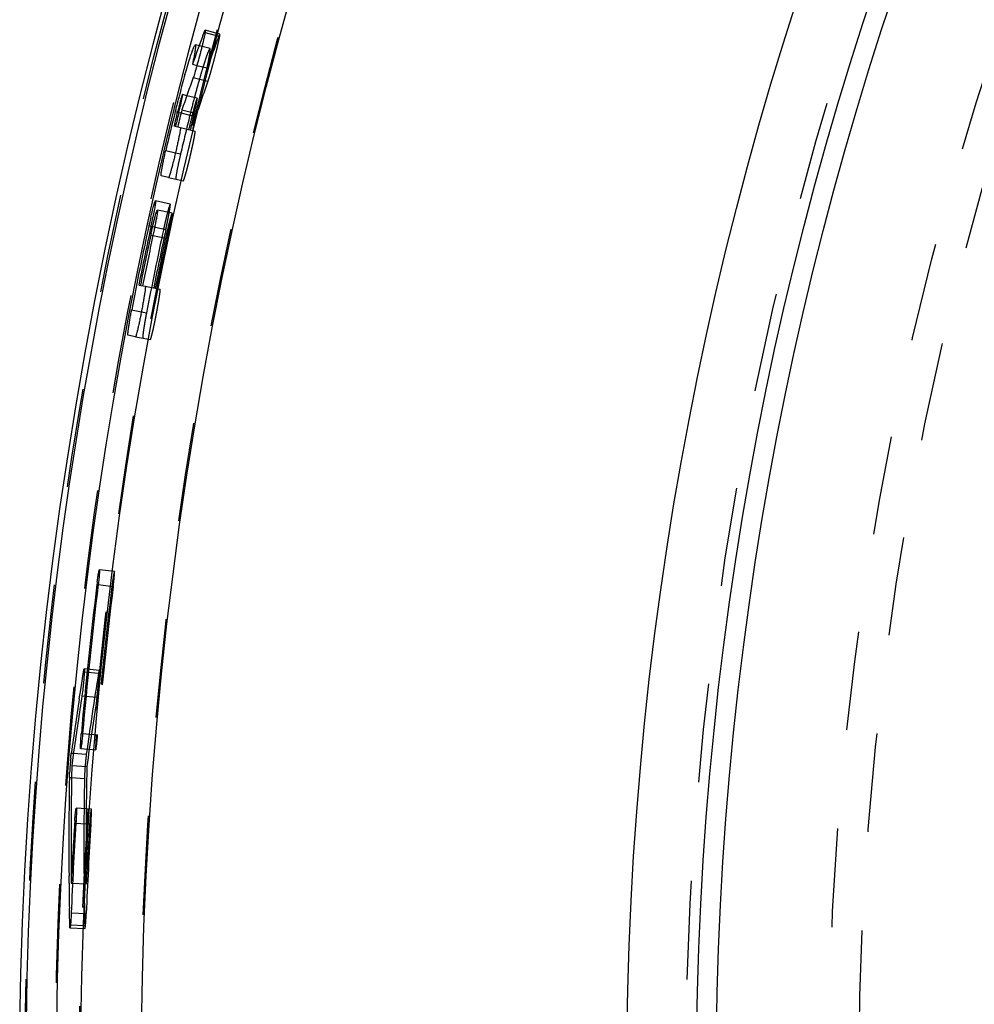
# Model space of a CAD drawing. Header units: millimetres. Extents: x 109 to 391, y 110 to 390.
# Tile 2 of 6: x 116 to 147, y 253 to 285. Entities that reach past the tile are written whole.
import ezdxf

# ---------------------------------------------------------------- set-up
doc = ezdxf.new("R2010")
doc.units = ezdxf.units.MM
doc.header["$LTSCALE"] = 32.592593
doc.linetypes.add('HIDDEN', pattern=[0.2, 0.1, -0.1])
doc.layers.add('KONST.EL_MIT_GEO', color=7, linetype='CONTINUOUS')

msp = doc.modelspace()

# ---------------------------------------------------------------- linework, layer by layer
at = {"layer": 'KONST.EL_MIT_GEO', "color": 7, "linetype": 'Continuous'}
for p, q in [((122.018, 284.428), (122.061, 284.544)), ((122.061, 284.544), (122.091, 284.536)), ((121.676, 283.493), (121.825, 283.454)), ((121.49, 282.454), (121.348, 282.49)), ((121.106, 281.931), (121.178, 281.913)), ((121.229, 281.901), (121.301, 281.883)), ((121.067, 281.457), (121.277, 281.406)), ((120.798, 280.649), (121.116, 280.574)), ((120.889, 279.758), (120.642, 279.815)), ((120.238, 278.166), (120.311, 278.151)), ((120.303, 277.863), (120.375, 277.848)), ((119.908, 276.213), (120.12, 276.171)), ((119.672, 275.395), (119.993, 275.333)), ((119.798, 274.508), (119.55, 274.555)), ((118.527, 266.342), (118.57, 266.336)), ((117.992, 262.87), (118.086, 263.465)), ((118.086, 263.465), (118.112, 263.463)), ((117.946, 262.573), (117.992, 262.87)), ((118.013, 261.43), (118.056, 261.426)), ((117.683, 260.784), (117.755, 260.778)), ((117.77, 260.889), (117.7, 260.379)), ((117.7, 260.379), (117.692, 259.979)), ((117.62, 259.981), (117.692, 259.975)), ((117.692, 259.979), (117.692, 259.948)), ((117.677, 258.654), (117.676, 258.475)), ((117.792, 258.475), (117.835, 258.472)), ((117.609, 256.499), (117.607, 256.739)), ((117.681, 256.5), (117.724, 256.498)), ((117.622, 255.513), (117.62, 255.66)), ((117.629, 255.12), (117.622, 255.513)), ((117.629, 255.12), (117.655, 255.119))]:
    msp.add_line(p, q, dxfattribs=at)
at = {"layer": 'KONST.EL_MIT_GEO', "color": 8, "linetype": 'HIDDEN'}
for p, q in [((122.091, 284.536), (122.543, 284.415)), ((122.579, 284.486), (122.096, 284.616)), ((122.254, 284.004), (121.771, 284.131)), ((121.825, 283.454), (122.159, 283.367)), ((121.703, 283.052), (122.186, 282.928)), ((121.833, 282.368), (121.49, 282.454)), ((121.178, 281.913), (121.229, 281.901)), ((121.301, 281.883), (121.714, 281.781)), ((121.327, 281.99), (121.812, 281.87)), ((121.277, 281.406), (121.762, 281.289)), ((121.116, 280.574), (121.284, 280.535)), ((120.889, 279.758), (121.376, 279.647)), ((120.943, 278.879), (120.456, 278.987)), ((121.006, 278.577), (120.518, 278.684)), ((120.311, 278.151), (120.799, 278.045)), ((120.375, 277.848), (120.863, 277.744)), ((120.12, 276.171), (120.609, 276.073)), ((119.993, 275.333), (120.162, 275.3)), ((119.798, 274.508), (120.289, 274.417)), ((119.104, 266.766), (118.61, 266.829)), ((118.57, 266.336), (119.064, 266.275)), ((118.604, 263.511), (118.109, 263.562)), ((118.112, 263.463), (118.581, 263.415)), ((118.034, 262.675), (118.529, 262.627)), ((118.056, 261.426), (118.551, 261.383)), ((117.755, 260.778), (118.178, 260.744)), ((117.993, 260.936), (118.488, 260.895)), ((117.7, 260.379), (118.195, 260.34)), ((117.692, 259.975), (118.116, 259.943)), ((118.341, 258.933), (117.846, 258.966)), ((117.835, 258.472), (118.33, 258.44)), ((117.724, 256.498), (118.176, 256.476)), ((117.68, 255.514), (118.175, 255.493)), ((117.655, 255.119), (118.125, 255.101)), ((117.639, 255.024), (118.134, 255.005))]:
    msp.add_line(p, q, dxfattribs=at)
for radius in [134.83, 133.831, 133.039, 131.041, 113.05, 108.35, 107.35]:
    msp.add_circle((250.982, 250), radius, dxfattribs=at)
at = {"layer": 'KONST.EL_MIT_GEO', "color": 7, "linetype": 'Continuous'}
for radius in [132.998, 131, 115, 112.7, 112.05]:
    msp.add_circle((250.982, 250), radius, dxfattribs=at)
for centre, radius, start, end in [((250.982, 250), 135, 79.03526, 79.01908), ((250.982, 250), 134.789, 109.0416, 70.9584), ((250.982, 250), 133.79, 109.0511, 70.9489), ((246.713, 238.289), 132.958, 159.69523, 160.12427), ((151.766, 274.489), 31.549, 164.0648, 165.2633), ((246.843, 238.243), 132.921, 160.29923, 160.78467), ((155.97, 273.375), 35.898, 165.2495, 165.5083), ((157.14, 273.071), 37.107, 165.9585, 166.1871), ((157.372, 273.014), 37.345, 165.7337, 165.9589), ((156.901, 273.134), 36.86, 165.5081, 165.7341), ((132.247, 279.199), 11.396, 165.0699, 165.9836), ((107.253, 285.34), 14.393, 346.1753, 346.9184), ((129.924, 279.818), 8.992, 164.533, 165.0696), ((110.157, 284.665), 11.412, 346.917, 347.5642), ((250.982, 250), 133.743, 166.1874, 166.75203), ((250.982, 250), 133.669, 166.1874, 166.38854), ((250.982, 250), 133.617, 166.1874, 166.38854), ((133.018, 279.002), 12.193, 165.9638, 166.187), ((250.982, 250), 133.543, 166.14015, 166.38854), ((250.982, 250), 133.743, 167.84252, 169.05418), ((250.982, 250), 133.669, 167.84253, 168.69069), ((136.204, 274.727), 16.332, 167.6193, 167.8421), ((135.951, 274.783), 16.072, 166.754, 167.6227), ((99.994, 282.532), 20.784, 347.8301, 348.6836), ((250.982, 250), 133.617, 167.9637, 168.69069), ((250.982, 250), 133.543, 167.9637, 168.69069), ((136.247, 274.463), 16.303, 167.7403, 167.9633), ((250.982, 250), 133.459, 172.96664, 175.08702), ((250.982, 250), 133.416, 172.96665, 175.08702), ((128.63, 265.095), 10.179, 172.4592, 172.9666), ((249.854, 242.282), 133.46, 171.25519, 172.0313), ((249.848, 242.283), 133.381, 171.20608, 171.9813), ((127.348, 259.627), 9.735, 174.1585, 176.9817), ((251.021, 257.799), 133.418, 179.0633, 180.45523), ((251.072, 257.799), 133.397, 179.07709, 179.63251), ((250.967, 257.799), 133.292, 179.70946, 180.55852), ((250.982, 250), 133.416, 176.35924, 177.63145), ((250.982, 250), 133.459, 176.35923, 177.20832), ((127.95, 257.828), 10.179, 175.8518, 176.3592), ((250.883, 257.799), 133.281, 180.5586, 180.91963)]:
    msp.add_arc(centre, radius, start, end, dxfattribs=at)
at = {"layer": 'KONST.EL_MIT_GEO', "color": 8, "linetype": 'HIDDEN'}
for centre, radius, start, end in [((246.855, 238.237), 132.611, 159.62162, 160.10373), ((140.501, 277.715), 19.332, 162.8895, 164.0744), ((134.595, 279.533), 13.152, 162.2354, 162.8877), ((149.63, 275.088), 28.831, 164.0314, 165.0863), ((246.99, 238.189), 132.58, 160.27843, 160.76332), ((157.068, 273.091), 36.533, 165.2506, 166.1898), ((155.116, 273.603), 34.515, 165.0482, 165.2478), ((251.141, 249.957), 133.408, 166.18594, 166.74988), ((251.141, 249.957), 133.334, 166.18594, 166.38683), ((251.141, 249.957), 133.282, 166.18594, 166.38683), ((251.141, 249.957), 133.208, 166.13874, 166.38683), ((251.141, 249.957), 133.408, 167.83903, 169.0492), ((251.141, 249.957), 133.334, 167.83903, 168.68615), ((251.141, 249.957), 133.282, 167.96005, 168.68615), ((251.141, 249.957), 133.208, 167.96005, 168.68615), ((251.141, 249.957), 133.124, 172.95686, 175.07466), ((251.141, 249.957), 133.081, 172.95686, 175.07466), ((249.981, 242.235), 133.097, 170.84339, 172.00632), ((250.015, 242.23), 133.058, 171.18201, 172.1775), ((251.187, 257.766), 133.017, 178.89142, 180.55591), ((251.174, 257.766), 133.076, 179.06267, 180.55599), ((251.141, 249.957), 133.081, 176.34533, 177.61601), ((251.141, 249.957), 133.124, 176.34533, 177.1934), ((251.028, 257.765), 132.93, 180.55618, 181.14864)]:
    msp.add_arc(centre, radius, start, end, dxfattribs=at)
at = {"layer": 'KONST.EL_MIT_GEO', "color": 7, "linetype": 'Continuous'}
for points, knots in [([(122.096, 284.616), (122.098, 284.616), (122.099, 284.61), (122.099, 284.595), (122.095, 284.559), (122.085, 284.502), (122.07, 284.424), (122.049, 284.329), (122.023, 284.218), (121.993, 284.096), (121.949, 283.919), (121.891, 283.694), (121.822, 283.441), (121.76, 283.228), (121.721, 283.103), (121.703, 283.052)], [0, 0, 0, 0, 0.002641, 0.008424, 0.030761, 0.067344, 0.116995, 0.17792, 0.248569, 0.327257, 0.411795, 0.587923, 0.756903, 0.899276, 1, 1, 1, 1]), ([(122.061, 284.544), (122.065, 284.555), (122.072, 284.573), (122.082, 284.597), (122.089, 284.609), (122.094, 284.617), (122.096, 284.616)], [0, 0, 0, 0, 0.425684, 0.732812, 0.921426, 1, 1, 1, 1]), ([(121.559, 283.585), (121.584, 283.665), (121.619, 283.776), (121.667, 283.912), (121.696, 283.991), (121.72, 284.051), (121.741, 284.095), (121.754, 284.119), (121.767, 284.132), (121.771, 284.131)], [0, 0, 0, 0, 0.422857, 0.594036, 0.735838, 0.847101, 0.927666, 0.97777, 1, 1, 1, 1]), ([(121.771, 284.131), (121.776, 284.13), (121.78, 284.11), (121.779, 284.08), (121.774, 284.026), (121.764, 283.954), (121.749, 283.863), (121.72, 283.707), (121.694, 283.582), (121.676, 283.493)], [0, 0, 0, 0, 0.021826, 0.072473, 0.154606, 0.267445, 0.409686, 0.580127, 1, 1, 1, 1]), ([(121.429, 283.151), (121.441, 283.19), (121.483, 283.335), (121.526, 283.48), (121.559, 283.585)], [0, 0, 0, 0, 0.270723, 1, 1, 1, 1]), ([(121.348, 282.49), (121.346, 282.49), (121.342, 282.482), (121.336, 282.471), (121.327, 282.447), (121.316, 282.416), (121.304, 282.376), (121.283, 282.309), (121.268, 282.255), (121.257, 282.217)], [0, 0, 0, 0, 0.020404, 0.071581, 0.155059, 0.270377, 0.41516, 0.58676, 1, 1, 1, 1]), ([(121.301, 282.208), (121.309, 282.246), (121.321, 282.301), (121.335, 282.369), (121.342, 282.41), (121.347, 282.442), (121.35, 282.467), (121.351, 282.48), (121.35, 282.489), (121.348, 282.49)], [0, 0, 0, 0, 0.412537, 0.583668, 0.727907, 0.843125, 0.927442, 0.97953, 1, 1, 1, 1]), ([(121.277, 281.406), (121.279, 281.406), (121.28, 281.398), (121.28, 281.386), (121.279, 281.365), (121.273, 281.324), (121.262, 281.254), (121.243, 281.152), (121.218, 281.028), (121.187, 280.886), (121.153, 280.733), (121.117, 280.574), (121.079, 280.416), (121.041, 280.264), (121.005, 280.123), (120.972, 280.001), (120.944, 279.901), (120.923, 279.834), (120.909, 279.794), (120.901, 279.775), (120.895, 279.764), (120.891, 279.758), (120.889, 279.758)], [0, 0, 0, 0, 0.003276, 0.010913, 0.023092, 0.039693, 0.085548, 0.147326, 0.222978, 0.309283, 0.402738, 0.499994, 0.597254, 0.690712, 0.777016, 0.852669, 0.914447, 0.960305, 0.976907, 0.989086, 0.996724, 1, 1, 1, 1]), ([(120.642, 279.815), (120.64, 279.815), (120.639, 279.823), (120.639, 279.835), (120.64, 279.856), (120.645, 279.898), (120.655, 279.968), (120.673, 280.07), (120.698, 280.195), (120.727, 280.337), (120.761, 280.49), (120.785, 280.596), (120.798, 280.649)], [0, 0, 0, 0, 0.006561, 0.021874, 0.04629, 0.079565, 0.171418, 0.295083, 0.446405, 0.618925, 0.80571, 1, 1, 1, 1]), ([(120.306, 278.466), (120.323, 278.537), (120.347, 278.639), (120.38, 278.766), (120.401, 278.842), (120.419, 278.901), (120.434, 278.948), (120.445, 278.97), (120.452, 278.988), (120.456, 278.987)], [0, 0, 0, 0, 0.404951, 0.576811, 0.722412, 0.839074, 0.925251, 0.979181, 1, 1, 1, 1]), ([(120.456, 278.987), (120.459, 278.986), (120.458, 278.967), (120.458, 278.943), (120.452, 278.895), (120.444, 278.833), (120.431, 278.756), (120.408, 278.628), (120.388, 278.525), (120.374, 278.454)], [0, 0, 0, 0, 0.020828, 0.074725, 0.160862, 0.277465, 0.423005, 0.594829, 1, 1, 1, 1]), ([(120.316, 277.925), (120.327, 277.976), (120.349, 278.075), (120.382, 278.218), (120.414, 278.348), (120.443, 278.461), (120.468, 278.553), (120.487, 278.615), (120.5, 278.651), (120.507, 278.669), (120.512, 278.678), (120.517, 278.684), (120.518, 278.684)], [0, 0, 0, 0, 0.198239, 0.386659, 0.559206, 0.709259, 0.831136, 0.921538, 0.954277, 0.978312, 0.993421, 1, 1, 1, 1]), ([(120.518, 278.684), (120.52, 278.683), (120.522, 278.676), (120.522, 278.664), (120.521, 278.642), (120.516, 278.601), (120.507, 278.531), (120.49, 278.428), (120.467, 278.303), (120.44, 278.161), (120.409, 278.008), (120.387, 277.902), (120.375, 277.848)], [0, 0, 0, 0, 0.006576, 0.021908, 0.046334, 0.0796, 0.171369, 0.294888, 0.446135, 0.618676, 0.805569, 1, 1, 1, 1]), ([(120.12, 276.171), (120.122, 276.171), (120.124, 276.163), (120.124, 276.151), (120.123, 276.13), (120.12, 276.088), (120.111, 276.018), (120.096, 275.915), (120.076, 275.79), (120.052, 275.648), (120.024, 275.493), (119.993, 275.333), (119.962, 275.173), (119.93, 275.019), (119.9, 274.878), (119.872, 274.754), (119.848, 274.654), (119.829, 274.585), (119.817, 274.545), (119.81, 274.525), (119.805, 274.515), (119.8, 274.508), (119.798, 274.508)], [0, 0, 0, 0, 0.003276, 0.010913, 0.023092, 0.039694, 0.085549, 0.147327, 0.222979, 0.309284, 0.402738, 0.499995, 0.597256, 0.690713, 0.777018, 0.85267, 0.914447, 0.960305, 0.976908, 0.989087, 0.996724, 1, 1, 1, 1]), ([(119.55, 274.555), (119.548, 274.555), (119.546, 274.563), (119.545, 274.575), (119.546, 274.596), (119.549, 274.638), (119.557, 274.709), (119.571, 274.812), (119.59, 274.937), (119.614, 275.08), (119.641, 275.235), (119.661, 275.341), (119.672, 275.395)], [0, 0, 0, 0, 0.006561, 0.021874, 0.04629, 0.079565, 0.171419, 0.295084, 0.446405, 0.618925, 0.80571, 1, 1, 1, 1]), ([(118.538, 266.431), (118.545, 266.484), (118.556, 266.56), (118.571, 266.655), (118.581, 266.714), (118.59, 266.761), (118.597, 266.798), (118.603, 266.815), (118.607, 266.829), (118.61, 266.829)], [0, 0, 0, 0, 0.394996, 0.567151, 0.715725, 0.836429, 0.925195, 0.97967, 1, 1, 1, 1]), ([(118.61, 266.829), (118.611, 266.829), (118.612, 266.825), (118.613, 266.813), (118.613, 266.784), (118.611, 266.74), (118.606, 266.679), (118.6, 266.606), (118.588, 266.49), (118.577, 266.399), (118.57, 266.336)], [0, 0, 0, 0, 0.006405, 0.021446, 0.079049, 0.171351, 0.295148, 0.446155, 0.618454, 1, 1, 1, 1]), ([(118.109, 263.562), (118.111, 263.561), (118.112, 263.549), (118.114, 263.534), (118.113, 263.503), (118.112, 263.464), (118.109, 263.414), (118.104, 263.333), (118.095, 263.217), (118.082, 263.071), (118.063, 262.889), (118.047, 262.756), (118.034, 262.675)], [0, 0, 0, 0, 0.007834, 0.028675, 0.062263, 0.107392, 0.163146, 0.228621, 0.381945, 0.551972, 0.722266, 1, 1, 1, 1]), ([(118.086, 263.465), (118.088, 263.479), (118.092, 263.503), (118.098, 263.535), (118.103, 263.55), (118.107, 263.562), (118.109, 263.562)], [0, 0, 0, 0, 0.424428, 0.735549, 0.927641, 1, 1, 1, 1]), ([(117.993, 260.936), (117.992, 260.936), (117.99, 260.94), (117.989, 260.952), (117.987, 260.981), (117.988, 261.025), (117.99, 261.086), (117.993, 261.16), (118, 261.276), (118.007, 261.367), (118.013, 261.43)], [0, 0, 0, 0, 0.006404, 0.021446, 0.079055, 0.171368, 0.295178, 0.446192, 0.618489, 1, 1, 1, 1]), ([(118.056, 261.426), (118.051, 261.363), (118.042, 261.272), (118.03, 261.156), (118.021, 261.083), (118.013, 261.022), (118.006, 260.979), (118, 260.951), (117.996, 260.94), (117.994, 260.936), (117.993, 260.936)], [0, 0, 0, 0, 0.382153, 0.55466, 0.705626, 0.829735, 0.922009, 0.978772, 0.993595, 1, 1, 1, 1]), ([(117.663, 260.618), (117.665, 260.634), (117.671, 260.689), (117.677, 260.745), (117.683, 260.784)], [0, 0, 0, 0, 0.283176, 1, 1, 1, 1]), ([(117.62, 259.981), (117.621, 259.992), (117.622, 260.045), (117.624, 260.098), (117.626, 260.14)], [0, 0, 0, 0, 0.213675, 1, 1, 1, 1]), ([(117.798, 258.565), (117.802, 258.618), (117.808, 258.694), (117.817, 258.79), (117.824, 258.85), (117.83, 258.897), (117.835, 258.935), (117.84, 258.952), (117.843, 258.966), (117.846, 258.966)], [0, 0, 0, 0, 0.394999, 0.567154, 0.715729, 0.836431, 0.925197, 0.97967, 1, 1, 1, 1]), ([(117.846, 258.966), (117.847, 258.966), (117.848, 258.962), (117.85, 258.95), (117.852, 258.922), (117.852, 258.877), (117.851, 258.816), (117.849, 258.743), (117.844, 258.626), (117.839, 258.535), (117.835, 258.472)], [0, 0, 0, 0, 0.006405, 0.021446, 0.079049, 0.171351, 0.295147, 0.446154, 0.618453, 1, 1, 1, 1]), ([(117.68, 255.514), (117.677, 255.451), (117.673, 255.36), (117.665, 255.244), (117.66, 255.17), (117.655, 255.11), (117.65, 255.066), (117.645, 255.038), (117.642, 255.027), (117.64, 255.024), (117.639, 255.024)], [0, 0, 0, 0, 0.382464, 0.555292, 0.706945, 0.831811, 0.923875, 0.979478, 0.993779, 1, 1, 1, 1]), ([(117.639, 255.024), (117.637, 255.024), (117.635, 255.035), (117.632, 255.051), (117.631, 255.082), (117.63, 255.106), (117.629, 255.12)], [0, 0, 0, 0, 0.071297, 0.259437, 0.569825, 1, 1, 1, 1])]:
    msp.add_open_spline(points, degree=3, knots=knots, dxfattribs=at)
at = {"layer": 'KONST.EL_MIT_GEO', "color": 8, "linetype": 'HIDDEN'}
for points, knots in [([(122.186, 282.928), (122.205, 282.979), (122.244, 283.103), (122.305, 283.316), (122.374, 283.569), (122.432, 283.792), (122.477, 283.969), (122.506, 284.091), (122.531, 284.201), (122.552, 284.296), (122.568, 284.373), (122.578, 284.43), (122.582, 284.465), (122.582, 284.481), (122.58, 284.486), (122.579, 284.486)], [0, 0, 0, 0, 0.100595, 0.243014, 0.412206, 0.588582, 0.673198, 0.751891, 0.82251, 0.883334, 0.932855, 0.969384, 0.991567, 0.997346, 1, 1, 1, 1]), ([(122.579, 284.486), (122.577, 284.487), (122.571, 284.48), (122.565, 284.467), (122.554, 284.444), (122.547, 284.426), (122.543, 284.415)], [0, 0, 0, 0, 0.078683, 0.267613, 0.574657, 1, 1, 1, 1]), ([(122.254, 284.004), (122.25, 284.005), (122.239, 283.994), (122.228, 283.974), (122.209, 283.937), (122.177, 283.861), (122.129, 283.729), (122.091, 283.613), (122.07, 283.546)], [0, 0, 0, 0, 0.023059, 0.07316, 0.153298, 0.263842, 0.575485, 1, 1, 1, 1]), ([(122.159, 283.367), (122.178, 283.456), (122.203, 283.581), (122.232, 283.736), (122.247, 283.827), (122.257, 283.898), (122.262, 283.953), (122.263, 283.983), (122.259, 284.003), (122.254, 284.004)], [0, 0, 0, 0, 0.420128, 0.590556, 0.732738, 0.8455, 0.927556, 0.978157, 1, 1, 1, 1]), ([(121.833, 282.368), (121.832, 282.369), (121.828, 282.364), (121.824, 282.357), (121.818, 282.344), (121.808, 282.316), (121.792, 282.269), (121.771, 282.198), (121.746, 282.112), (121.709, 281.976), (121.681, 281.868), (121.663, 281.794)], [0, 0, 0, 0, 0.006399, 0.021199, 0.04503, 0.07789, 0.170023, 0.293993, 0.44488, 0.617471, 1, 1, 1, 1]), ([(121.714, 281.781), (121.732, 281.856), (121.758, 281.963), (121.789, 282.101), (121.808, 282.189), (121.822, 282.261), (121.83, 282.31), (121.834, 282.339), (121.835, 282.354), (121.835, 282.362), (121.834, 282.368), (121.833, 282.368)], [0, 0, 0, 0, 0.381968, 0.554334, 0.705276, 0.828969, 0.921104, 0.954342, 0.97858, 0.993595, 1, 1, 1, 1]), ([(121.376, 279.647), (121.377, 279.646), (121.382, 279.653), (121.387, 279.663), (121.395, 279.683), (121.409, 279.722), (121.43, 279.789), (121.459, 279.888), (121.491, 280.01), (121.527, 280.15), (121.565, 280.302), (121.603, 280.46), (121.639, 280.618), (121.673, 280.771), (121.704, 280.912), (121.729, 281.036), (121.748, 281.137), (121.759, 281.207), (121.764, 281.248), (121.766, 281.269), (121.766, 281.281), (121.764, 281.288), (121.762, 281.289)], [0, 0, 0, 0, 0.003271, 0.010883, 0.023017, 0.039561, 0.085341, 0.146977, 0.22265, 0.30899, 0.402577, 0.5, 0.597423, 0.69101, 0.77735, 0.853023, 0.914659, 0.960439, 0.976983, 0.989117, 0.996729, 1, 1, 1, 1]), ([(121.284, 280.535), (121.254, 280.408), (121.204, 280.182), (121.159, 279.956), (121.142, 279.856)], [0, 0, 0, 0, 0.564096, 1, 1, 1, 1]), ([(121.131, 279.783), (121.13, 279.772), (121.128, 279.753), (121.126, 279.727), (121.126, 279.713), (121.127, 279.704), (121.129, 279.703)], [0, 0, 0, 0, 0.419305, 0.727041, 0.919727, 1, 1, 1, 1]), ([(121.142, 279.856), (121.141, 279.849), (121.137, 279.825), (121.134, 279.801), (121.131, 279.783)], [0, 0, 0, 0, 0.278295, 1, 1, 1, 1]), ([(120.943, 278.879), (120.941, 278.879), (120.937, 278.873), (120.931, 278.862), (120.923, 278.842), (120.91, 278.803), (120.889, 278.736), (120.862, 278.636), (120.83, 278.513), (120.796, 278.373), (120.761, 278.22), (120.738, 278.115), (120.726, 278.061)], [0, 0, 0, 0, 0.006568, 0.021868, 0.046229, 0.079405, 0.171074, 0.294367, 0.445698, 0.618292, 0.805415, 1, 1, 1, 1]), ([(120.799, 278.045), (120.81, 278.099), (120.833, 278.205), (120.864, 278.358), (120.891, 278.5), (120.914, 278.624), (120.931, 278.726), (120.941, 278.796), (120.946, 278.838), (120.947, 278.859), (120.946, 278.871), (120.945, 278.878), (120.943, 278.879)], [0, 0, 0, 0, 0.194622, 0.381769, 0.554366, 0.705684, 0.828954, 0.920606, 0.953776, 0.978133, 0.993432, 1, 1, 1, 1]), ([(121.006, 278.577), (121.004, 278.577), (120.999, 278.571), (120.994, 278.56), (120.986, 278.54), (120.973, 278.501), (120.952, 278.433), (120.925, 278.334), (120.894, 278.211), (120.86, 278.071), (120.825, 277.918), (120.802, 277.813), (120.791, 277.759)], [0, 0, 0, 0, 0.006565, 0.021854, 0.046194, 0.079345, 0.170958, 0.294203, 0.445518, 0.618139, 0.805326, 1, 1, 1, 1]), ([(120.863, 277.744), (120.875, 277.797), (120.897, 277.903), (120.928, 278.057), (120.955, 278.198), (120.978, 278.322), (120.994, 278.424), (121.004, 278.494), (121.008, 278.535), (121.01, 278.557), (121.009, 278.568), (121.008, 278.576), (121.006, 278.577)], [0, 0, 0, 0, 0.194711, 0.381922, 0.554546, 0.705848, 0.829071, 0.920665, 0.95381, 0.978148, 0.993434, 1, 1, 1, 1]), ([(120.289, 274.417), (120.291, 274.416), (120.295, 274.423), (120.3, 274.433), (120.307, 274.453), (120.32, 274.493), (120.338, 274.561), (120.362, 274.661), (120.39, 274.784), (120.42, 274.925), (120.452, 275.079), (120.483, 275.238), (120.513, 275.398), (120.541, 275.552), (120.566, 275.694), (120.586, 275.819), (120.601, 275.921), (120.609, 275.991), (120.613, 276.032), (120.613, 276.053), (120.613, 276.065), (120.611, 276.073), (120.609, 276.073)], [0, 0, 0, 0, 0.003271, 0.010883, 0.023017, 0.039561, 0.085341, 0.146977, 0.22265, 0.30899, 0.402577, 0.5, 0.597423, 0.69101, 0.77735, 0.853023, 0.914659, 0.960439, 0.976983, 0.989117, 0.996729, 1, 1, 1, 1]), ([(120.162, 275.3), (120.151, 275.246), (120.131, 275.14), (120.104, 274.986), (120.08, 274.844), (120.061, 274.719), (120.047, 274.616), (120.039, 274.546), (120.036, 274.504), (120.036, 274.483), (120.037, 274.471), (120.038, 274.464), (120.04, 274.463)], [0, 0, 0, 0, 0.194587, 0.381702, 0.554291, 0.70565, 0.829003, 0.920696, 0.953856, 0.978183, 0.993449, 1, 1, 1, 1]), ([(119.104, 266.766), (119.103, 266.766), (119.1, 266.762), (119.096, 266.752), (119.089, 266.724), (119.08, 266.681), (119.07, 266.621), (119.058, 266.549), (119.041, 266.434), (119.029, 266.343), (119.021, 266.281)], [0, 0, 0, 0, 0.006396, 0.021178, 0.077776, 0.169814, 0.293709, 0.444574, 0.617209, 1, 1, 1, 1]), ([(119.064, 266.275), (119.072, 266.338), (119.082, 266.428), (119.094, 266.544), (119.101, 266.617), (119.105, 266.677), (119.107, 266.722), (119.107, 266.75), (119.106, 266.762), (119.105, 266.766), (119.104, 266.766)], [0, 0, 0, 0, 0.382221, 0.554632, 0.705552, 0.829172, 0.921217, 0.978602, 0.993598, 1, 1, 1, 1]), ([(118.529, 262.627), (118.542, 262.709), (118.558, 262.841), (118.577, 263.023), (118.59, 263.168), (118.599, 263.283), (118.604, 263.364), (118.607, 263.414), (118.608, 263.453), (118.608, 263.484), (118.607, 263.499), (118.606, 263.511), (118.604, 263.511)], [0, 0, 0, 0, 0.27781, 0.448354, 0.618583, 0.771924, 0.837343, 0.892992, 0.937973, 0.97143, 0.992196, 1, 1, 1, 1]), ([(118.604, 263.511), (118.601, 263.511), (118.598, 263.499), (118.593, 263.484), (118.587, 263.452), (118.583, 263.429), (118.581, 263.415)], [0, 0, 0, 0, 0.072427, 0.264395, 0.57542, 1, 1, 1, 1]), ([(118.508, 261.387), (118.503, 261.324), (118.496, 261.234), (118.488, 261.118), (118.485, 261.044), (118.483, 260.984), (118.483, 260.939), (118.484, 260.911), (118.486, 260.899), (118.487, 260.895), (118.488, 260.895)], [0, 0, 0, 0, 0.382185, 0.554594, 0.705522, 0.829155, 0.921211, 0.978602, 0.993599, 1, 1, 1, 1]), ([(118.488, 260.895), (118.489, 260.895), (118.492, 260.899), (118.495, 260.91), (118.501, 260.937), (118.508, 260.981), (118.516, 261.041), (118.525, 261.114), (118.537, 261.23), (118.546, 261.321), (118.551, 261.383)], [0, 0, 0, 0, 0.006397, 0.021177, 0.07777, 0.169797, 0.29368, 0.444536, 0.617173, 1, 1, 1, 1]), ([(118.341, 258.933), (118.34, 258.933), (118.338, 258.929), (118.334, 258.918), (118.329, 258.89), (118.323, 258.846), (118.316, 258.786), (118.308, 258.713), (118.298, 258.597), (118.291, 258.506), (118.287, 258.443)], [0, 0, 0, 0, 0.006396, 0.021178, 0.077776, 0.169814, 0.293709, 0.444574, 0.617209, 1, 1, 1, 1]), ([(118.33, 258.44), (118.334, 258.503), (118.339, 258.594), (118.344, 258.71), (118.347, 258.784), (118.348, 258.844), (118.347, 258.888), (118.346, 258.917), (118.344, 258.928), (118.342, 258.933), (118.341, 258.933)], [0, 0, 0, 0, 0.382221, 0.554632, 0.705552, 0.829172, 0.921217, 0.978602, 0.993598, 1, 1, 1, 1]), ([(118.134, 255.005), (118.135, 255.005), (118.137, 255.008), (118.14, 255.019), (118.145, 255.047), (118.15, 255.09), (118.155, 255.15), (118.161, 255.224), (118.168, 255.339), (118.172, 255.43), (118.175, 255.493)], [0, 0, 0, 0, 0.006215, 0.020468, 0.07588, 0.167713, 0.292353, 0.443914, 0.616889, 1, 1, 1, 1]), ([(118.125, 255.101), (118.125, 255.087), (118.126, 255.063), (118.127, 255.032), (118.13, 255.016), (118.132, 255.005), (118.134, 255.005)], [0, 0, 0, 0, 0.430349, 0.740652, 0.928702, 1, 1, 1, 1])]:
    msp.add_open_spline(points, degree=3, knots=knots, dxfattribs=at)
msp.add_open_spline([(118.178, 260.744), (118.16, 260.611), (118.136, 260.344), (118.118, 260.077), (118.116, 259.943)], degree=3, dxfattribs=at)

doc.saveas('drawing.dxf')
